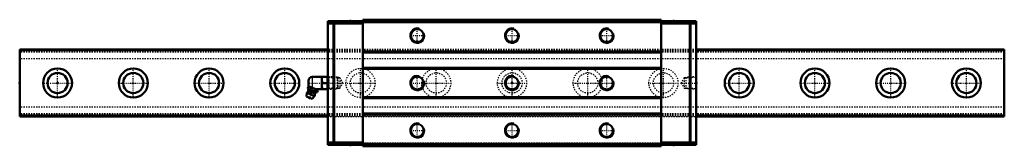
# Model space of a CAD drawing. Header units: millimetres. Extents: x -30 to 750, y -50 to 50.
import ezdxf

# ---------------------------------------------------------------- set-up
doc = ezdxf.new("R2010")
doc.units = ezdxf.units.MM
doc.linetypes.add('Center', pattern=[1.5, 0.45, -0.5, 0.05, -0.5])
doc.linetypes.add('Dashed', pattern=[2, 1, -1])
for name, color, linetype, lineweight in [('2d ConnectionPoints', 7, 'Continuous', 50), ('AM_0', 7, 'Continuous', 50), ('AM_4', 3, 'Continuous', 25), ('AM_5', 3, 'Continuous', 25), ('AM_7', 7, 'Center', 25), ('AM_9', 6, 'Dashed', 25)]:
    doc.layers.add(name, color=color, linetype=linetype, lineweight=lineweight)

# ---------------------------------------------------------------- blocks, each defined once
blk = doc.blocks.new('1_B_PT1_8_SRN_grease_nipple_joint_0_in_SRN55SLR1SS780LG300BPT182440001_4')
at = {"layer": 'AM_0'}
for p, q in [((198.8, 1.8), (198.8, -1.8)), ((209.3, 4.8), (201.8, 4.8)), ((209.37, 5), (209.3, 4.88)), ((209.3, 4.88), (209.3, -4.88)), ((209.37, 5), (213.93, 5)), ((209.82, 0), (213.48, 0)), ((214, 4.88), (213.93, 5)), ((198.21, -4.1), (198.61, -3.12)), ((199.39, -2.79), (198.61, -3.12)), ((205.78, -5.37), (198.91, -2.59)), ((200.09, -4.86), (200.48, -3.87)), ((203.83, -6.37), (204.23, -5.39)), ((204.37, -4.8), (209.3, -4.8)), ((205.71, -7.13), (206.11, -6.14)), ((206.11, -6.14), (205.78, -5.37)), ((209.3, -4.88), (209.37, -5)), ((213.93, -5), (209.37, -5)), ((213.93, -5), (214, -4.88)), ((197.5, -7.85), (197.3, -10.68)), ((201.79, -12.5), (197.3, -10.68)), ((203.62, -10.32), (197.5, -7.85)), ((201.79, -12.5), (203.62, -10.32))]:
    blk.add_line(p, q, dxfattribs=at)
for points in [[(209.82, 5), (209.48, 3.69), (209.37, 2.32), (209.5, 1.16), (209.82, 0)], [(209.82, 0), (209.48, -1.31), (209.37, -2.68), (209.5, -3.84), (209.82, -5)], [(213.48, 0), (213.82, 1.31), (213.93, 2.68), (213.8, 3.84), (213.48, 5)], [(213.48, -5), (213.82, -3.69), (213.93, -2.32), (213.8, -1.16), (213.48, 0)], [(198.21, -4.1), (198.4, -4.5), (198.62, -4.84), (198.81, -5.01), (199.03, -5.1), (199.34, -5.1), (199.68, -5.02), (200.09, -4.86)], [(200.48, -3.87), (200.22, -3.39), (199.86, -3.05), (199.56, -2.94), (199.21, -2.94), (198.61, -3.12)], [(200.09, -4.86), (200.38, -5.18), (200.8, -5.6), (201.27, -5.97), (201.69, -6.18), (202.14, -6.33), (202.81, -6.41), (203.49, -6.4), (203.83, -6.37)], [(204.23, -5.39), (203.39, -4.6), (202.87, -4.27), (202.29, -4.03), (201.69, -3.9), (201.07, -3.85), (200.48, -3.87)], [(203.83, -6.37), (204.02, -6.77), (204.24, -7.11), (204.42, -7.28), (204.65, -7.37), (204.96, -7.37), (205.3, -7.29), (205.71, -7.13)], [(206.11, -6.14), (205.85, -5.66), (205.49, -5.32), (205.18, -5.21), (204.83, -5.21), (204.23, -5.39)]]:
    blk.add_lwpolyline(points, dxfattribs=at)
for centre, radius, start, end in [((201.8, 1.8), 3, 90, 180), ((200.56, -9.09), 3.3, 131.16139, 158), ((192.68, -6.41), 6, 4.54969, 22.66298), ((197.86, -6), 0.8, 311.16139, 4.54969), ((201.8, -1.8), 3, 180, 195.42678), ((208.09, -12.64), 6, 113.36218, 131.45031), ((200.11, -10.18), 1.82, 214.23444, 281.76556), ((200.56, -9.09), 3.3, 338, 4.83861), ((204.64, -8.74), 0.8, 131.45031, 184.83861)]:
    blk.add_arc(centre, radius, start, end, dxfattribs=at)
at = {"layer": 'AM_4'}
for p, q in [((201.8, 4.8), (201.8, -3.76)), ((203.85, -8.81), (198.39, -6.6)), ((204.11, -8.14), (198.66, -5.94))]:
    blk.add_line(p, q, dxfattribs=at)
at = {"layer": 'AM_5', "linetype": 'Dashed'}
for p, q in [((214.01, 4.86), (214.98, 4.26)), ((221.98, 4.08), (214.98, 4.26)), ((215, 4.86), (215, -4.86)), ((214.01, -4.86), (214.98, -4.26)), ((221.98, -4.08), (214.98, -4.26))]:
    blk.add_line(p, q, dxfattribs=at)
at = {"layer": 'AM_7'}
blk.add_line((199.27, -12.26), (202.74, -3.69), dxfattribs=at)
at = {"layer": 'AM_9'}
for p, q in [((221.42, 4.67), (214, 4.86)), ((222, 4.06), (221.42, 4.67)), ((221.42, 4.67), (221.42, -4.67)), ((222, 4.06), (222, -4.06)), ((214, -4.86), (221.42, -4.67)), ((221.42, -4.67), (222, -4.06))]:
    blk.add_line(p, q, dxfattribs=at)
blk = doc.blocks.new('2_SRN55SLRSSB_PT1_81_Slide35_65_0_in_SRN55SLR1SS780LG300BPT182440001_4')
at = {"layer": 'AM_0'}
for p, q in [((218.59, 49), (214, 49)), ((214, 49), (214, -49)), ((218.59, 47), (214, 47)), ((218.59, 49), (218.59, 48.5)), ((218.59, 48.5), (219.09, 49)), ((218.59, 47.5), (218.59, -47.5)), ((219.09, 47), (218.59, 47.5)), ((241.9, 49), (219.09, 49)), ((219.09, -47), (219.09, 47)), ((241.9, 47), (219.09, 47)), ((478.1, 50), (241.9, 50)), ((241.9, 50), (241.9, -50)), ((478.1, 48), (241.9, 48)), ((478.1, 50), (478.1, -50)), ((478.1, 49), (500.91, 49)), ((478.1, 47), (500.91, 47)), ((501.41, 48.5), (500.91, 49)), ((500.91, 47), (501.41, 47.5)), ((500.91, -47), (500.91, 47)), ((501.41, 49), (501.41, 48.5)), ((501.41, 49), (506, 49)), ((501.41, 47.5), (501.41, -47.5)), ((501.41, 47), (506, 47)), ((506, 49), (506, -49)), ((478.1, 24.8), (241.9, 24.8)), ((478.1, 24), (241.9, 24)), ((478.1, 12), (241.9, 12)), ((478.1, 11.2), (241.9, 11.2)), ((478.1, -11.2), (241.9, -11.2)), ((478.1, -12), (241.9, -12)), ((478.1, -24), (241.9, -24)), ((478.1, -24.8), (241.9, -24.8)), ((218.59, -47), (214, -47)), ((218.59, -49), (214, -49)), ((218.59, -47.5), (219.09, -47)), ((219.09, -49), (218.59, -48.5)), ((218.59, -48.5), (218.59, -49)), ((241.9, -47), (219.09, -47)), ((241.9, -49), (219.09, -49)), ((478.1, -48), (241.9, -48)), ((478.1, -50), (241.9, -50)), ((478.1, -47), (500.91, -47)), ((478.1, -49), (500.91, -49)), ((501.41, -47.5), (500.91, -47)), ((500.91, -49), (501.41, -48.5)), ((501.41, -47), (506, -47)), ((501.41, -48.5), (501.41, -49)), ((501.41, -49), (506, -49))]:
    blk.add_line(p, q, dxfattribs=at)
for centre in [(285, 37.5), (360, 37.5), (435, 37.5), (285, 0), (360, 0), (435, 0), (285, -37.5), (360, -37.5), (435, -37.5)]:
    blk.add_circle(centre, 5.05, dxfattribs=at)
at = {"layer": 'AM_5', "linetype": 'Dashed'}
for p, q in [((222, -4.66), (222, 4.66)), ((222.78, 4.06), (222, 4.66)), ((497.32, 4.06), (498.1, 4.66)), ((506, 4.86), (498.1, 4.66)), ((498.1, -4.66), (498.1, 4.66)), ((222.78, -4.06), (222, -4.66)), ((497.32, -4.06), (498.1, -4.66)), ((506, -4.86), (498.1, -4.66))]:
    blk.add_line(p, q, dxfattribs=at)
at = {"layer": 'AM_5'}
for centre in [(285, 37.5), (360, 37.5), (435, 37.5), (285, 0), (360, 0), (435, 0), (285, -37.5), (360, -37.5), (435, -37.5)]:
    blk.add_arc(centre, 6, 75, 15, dxfattribs=at)
at = {"layer": 'AM_7'}
for p, q in [((231.9, 49.05), (231.9, 47.95)), ((488.1, 49.05), (488.1, 47.95)), ((285, 31.2), (285, 43.8)), ((360, 31.2), (360, 43.8)), ((435, 31.2), (435, 43.8)), ((278.7, 37.5), (291.3, 37.5)), ((353.7, 37.5), (366.3, 37.5)), ((428.7, 37.5), (441.3, 37.5)), ((198.04, 0), (226.68, 0)), ((278.7, 0), (312.07, 0)), ((285, -6.3), (285, 6.3)), ((407.93, 0), (441.3, 0)), ((435, -6.3), (435, 6.3)), ((493.42, 0), (506.7, 0)), ((285, -43.8), (285, -31.2)), ((360, -43.8), (360, -31.2)), ((435, -43.8), (435, -31.2)), ((278.7, -37.5), (291.3, -37.5)), ((353.7, -37.5), (366.3, -37.5)), ((428.7, -37.5), (441.3, -37.5)), ((231.9, -49.05), (231.9, -47.95)), ((488.1, -49.05), (488.1, -47.95))]:
    blk.add_line(p, q, dxfattribs=at)
at = {"layer": 'AM_9'}
for p, q in [((219.09, 47), (218.59, 47)), ((229.3, 49), (229.3, 48)), ((234.5, 48), (229.3, 48)), ((234.5, 48), (234.5, 49)), ((478.1, 49.5), (241.9, 49.5)), ((478.1, 47.5), (241.9, 47.5)), ((485.5, 49), (485.5, 48)), ((490.7, 48), (485.5, 48)), ((490.7, 48), (490.7, 49)), ((500.91, 47), (501.41, 47)), ((506, 26.5), (214, 26.5)), ((506, 26.25), (214, 26.25)), ((506, 25.5), (214, 25.5)), ((506, 19.09), (214, 19.09)), ((506, 19.09), (214, 19.09)), ((506, 19), (214, 19)), ((214.6, 4.27), (214, 4.86)), ((223.74, 4.03), (214.6, 4.27)), ((214.6, 4.27), (214.6, -4.27)), ((226.07, 0), (223.74, 4.03)), ((223.74, 4.03), (223.74, -4.03)), ((223.74, -4.03), (226.07, 0)), ((496.36, 4.03), (494.03, 0)), ((494.03, 0), (496.36, -4.03)), ((505.5, 4.27), (496.36, 4.03)), ((496.36, 4.03), (496.36, -4.03)), ((506, 4.76), (505.5, 4.27)), ((505.5, 4.27), (505.5, -4.27)), ((214, -4.86), (214.6, -4.27)), ((214.6, -4.27), (223.74, -4.03)), ((496.36, -4.03), (505.5, -4.27)), ((505.5, -4.27), (506, -4.76)), ((506, -19), (214, -19)), ((506, -19.09), (214, -19.09)), ((506, -19.09), (214, -19.09)), ((506, -25.5), (214, -25.5)), ((506, -26.25), (214, -26.25)), ((214, -26.5), (506, -26.5)), ((219.09, -47), (218.59, -47)), ((234.5, -48), (229.3, -48)), ((229.3, -48), (229.3, -49)), ((234.5, -49), (234.5, -48)), ((478.1, -47.5), (241.9, -47.5)), ((478.1, -49.5), (241.9, -49.5)), ((490.7, -48), (485.5, -48)), ((485.5, -48), (485.5, -49)), ((490.7, -49), (490.7, -48)), ((500.91, -47), (501.41, -47))]:
    blk.add_line(p, q, dxfattribs=at)
blk = doc.blocks.new('3_SRN55SLR78030_Track_0_in_SRN55SLR1SS780LG300BPT182440001_4')
at = {"layer": 'AM_0'}
for p, q in [((214, 26.5), (-30, 26.5)), ((-30, 26.5), (-30, -26.5)), ((750, 26.5), (506, 26.5)), ((750, 26.5), (750, -26.5)), ((-30, -26.5), (214, -26.5)), ((506, -26.5), (750, -26.5))]:
    blk.add_line(p, q, dxfattribs=at)
for centre, radius in [((0, 0), 11.5), ((0, 0), 8), ((60, 0), 11.5), ((60, 0), 8), ((120, 0), 11.5), ((120, 0), 8), ((180, 0), 11.5), ((180, 0), 8), ((540, 0), 11.5), ((540, 0), 8), ((600, 0), 11.5), ((600, 0), 8), ((660, 0), 11.5), ((660, 0), 8), ((720, 0), 11.5), ((720, 0), 8)]:
    blk.add_circle(centre, radius, dxfattribs=at)
at = {"layer": 'AM_4'}
for p, q in [((214, 25.5), (-30, 25.5)), ((750, 25.5), (506, 25.5)), ((214, -25.5), (-30, -25.5)), ((750, -25.5), (506, -25.5))]:
    blk.add_line(p, q, dxfattribs=at)
at = {"layer": 'AM_7'}
for p, q in [((0, -12.08), (0, 12.07)), ((60, -12.08), (60, 12.07)), ((120, -12.08), (120, 12.07)), ((180, -12.08), (180, 12.07)), ((240, -12.08), (240, 12.07)), ((300, -12.08), (300, 12.07)), ((360, -12.08), (360, 12.07)), ((420, -12.08), (420, 12.07)), ((480, -12.08), (480, 12.07)), ((540, -12.08), (540, 12.07)), ((600, -12.08), (600, 12.07)), ((660, -12.08), (660, 12.07)), ((720, -12.08), (720, 12.07)), ((-12.08, 0), (12.07, 0)), ((47.92, 0), (72.08, 0)), ((107.92, 0), (132.07, 0)), ((167.93, 0), (192.07, 0)), ((347.93, 0), (372.07, 0)), ((527.92, 0), (552.08, 0)), ((587.92, 0), (612.08, 0)), ((647.92, 0), (672.08, 0)), ((707.92, 0), (732.08, 0)), ((227.93, 0), (252.07, 0)), ((467.92, 0), (492.08, 0))]:
    blk.add_line(p, q, dxfattribs=at)
at = {"layer": 'AM_9'}
for p, q in [((750, 26.25), (-30, 26.25)), ((750, 24.5), (-30, 24.5)), ((506, 26.5), (214, 26.5)), ((506, 25.5), (214, 25.5)), ((750, 19.09), (-30, 19.09)), ((750, 19.09), (-30, 19.09)), ((750, 19), (-30, 19)), ((750, -19), (-30, -19)), ((750, -19.09), (-30, -19.09)), ((750, -19.09), (-30, -19.09)), ((750, -24.5), (-30, -24.5)), ((750, -26.25), (-30, -26.25)), ((506, -25.5), (214, -25.5)), ((214, -26.5), (506, -26.5))]:
    blk.add_line(p, q, dxfattribs=at)
for centre, radius in [((240, 0), 11.5), ((240, 0), 8), ((300, 0), 11.5), ((300, 0), 8), ((360, 0), 11.5), ((360, 0), 8), ((420, 0), 11.5), ((420, 0), 8), ((480, 0), 11.5), ((480, 0), 8)]:
    blk.add_circle(centre, radius, dxfattribs=at)

msp = doc.modelspace()

# ---------------------------------------------------------------- linework, layer by layer
at = {"layer": '2d ConnectionPoints'}
for p in [(231.9, 49), (488.1, 49), (-30, 0), (0, 0), (0, 0), (214, 0), (360, 0), (506, 0), (231.9, -49), (488.1, -49)]:
    msp.add_point(p, dxfattribs=at)

# ---------------------------------------------------------------- block references
for name in ['2_SRN55SLRSSB_PT1_81_Slide35_65_0_in_SRN55SLR1SS780LG300BPT182440001_4', '3_SRN55SLR78030_Track_0_in_SRN55SLR1SS780LG300BPT182440001_4', '1_B_PT1_8_SRN_grease_nipple_joint_0_in_SRN55SLR1SS780LG300BPT182440001_4']:
    msp.add_blockref(name, (0, 0))

doc.saveas('drawing.dxf')
